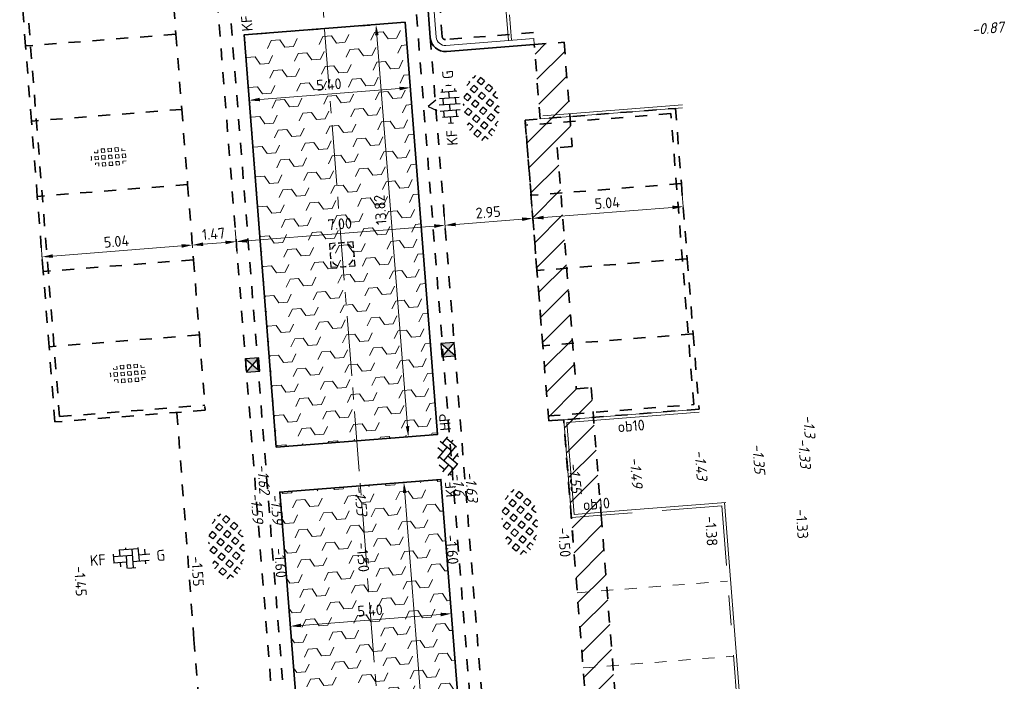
# Model space of a CAD drawing. Header units: metres. Extents: x 97990 to 98409, y 436026 to 436301.
# Tile 11 of 55: x 98065 to 98098, y 436237 to 436259. Entities that reach past the tile are written whole.
import ezdxf
from ezdxf.enums import TextEntityAlignment as Align

# ---------------------------------------------------------------- set-up
doc = ezdxf.new("R2010")
doc.units = ezdxf.units.M
for name, pattern in [('AM-AS-SO', [16, 10, -2, 2, -2]), ('VH-OPSLUITBAND-SO', [10, 4, -2, 2, -2]), ('ZZ-HIDDEN-SO', [4, 2, -2])]:
    doc.linetypes.add(name, pattern=pattern)
for name, color, linetype, lineweight in [('B-RO-OG-BEBOUWING-V', 254, 'Continuous', 18), ('B-WE-VH-KANTOPSLUITING_ACHTERKANTBAND-G', 252, 'Continuous', 18), ('B-WE-VH-KANTOPSLUITING_OPSLUITBAND_100X200-G', 252, 'VH-OPSLUITBAND-SO', 18), ('B-WE-VH-MATERIAALGRENS-G', 252, 'ZZ-HIDDEN-SO', 18), ('B-WE-VH-NAP-T18-200', 252, 'Continuous', 18), ('B-WE-VH-OPENVERHARDING_TEGEL_GRAS-S-200', 70, 'Continuous', 18), ('N-OI-RI-ITR-M-200', 7, 'Continuous', 18), ('N-WA-VH-MATERIAALGRENS-G', 7, 'ZZ-HIDDEN-SO', 35), ('N-WE-AM-AS_WEG-G', 10, 'AM-AS-SO', 18), ('N-WE-RI-HWA_KOLK-S-200', 150, 'Continuous', 25), ('N-WE-RI-HWA_PUTRAND-S-200', 150, 'Continuous', 25), ('N-WE-VH-FUNDERING-A-200', 252, 'Continuous', 18), ('N-WE-VH-FUNDERING-G', 7, 'Continuous', 35), ('N-WE-VH-FUNDERING_ZANDCEMENTSTABILISATIE-G', 7, 'ZZ-HIDDEN-SO', 35), ('N-WE-VH-HALFVERHARDING_GRASBETONSTEEN-S-200', 1, 'Continuous', 25), ('N-WE-VH-KANTOPSLUITING-T18-200', 1, 'Continuous', 18), ('N-WE-VH-KANTOPSLUITING_ACHTERKANTBAND-G', 1, 'Continuous', 18), ('N-WE-VH-KANTOPSLUITING_OPSLUITBAND_100X200-G', 1, 'Continuous', 18), ('N-WE-VH-KANTOPSLUITING_TROTTOIRBAND_180X200-G', 2, 'Continuous', 35), ('N-WE-VH-M-200', 7, 'Continuous', 18), ('N-WE-VH-MATERIAALGRENS-G', 7, 'ZZ-HIDDEN-SO', 35), ('N-WE-VH-NAP-T18-200', 4, 'Continuous', 18), ('N-WE-VH-OPENVERHARDING_BETONSTRAATSTEEN-S-200', 90, 'Continuous', 25), ('N-WE-VH-OPENVERHARDING_BETONSTRAATSTEEN-S-250', 90, 'Continuous', 25)]:
    doc.layers.add(name, color=color, linetype=linetype, lineweight=lineweight)
doc.styles.add('NLCS-ISO', font='NLCS-ISO.ttf')
doc.styles.add('NLCS-ISO-M200-T18', font='NLCS-ISO.ttf', dxfattribs={"height": 0.36})
doc.styles.add('NLCS-ISO-M200-T18_CURSIEF', font='NLCS-ISO.ttf', dxfattribs={"oblique": 15, "height": 0.36})
doc.dimstyles.new('NLCS-M200-T18-PIJL_L2_H0', dxfattribs={"dimscale": 0.2, "dimtxt": 2.5, "dimasz": 1.8, "dimexe": 2, "dimexo": 2, "dimgap": 0.7, "dimtad": 1, "dimzin": 0, "dimdsep": 46, "dimtxsty": 'NLCS-ISO-M200-T18', "dimcen": 0, "dimdle": 2, "dimclrd": 256, "dimclre": 256, "dimclrt": 1, "dimadec": 0, "dimazin": 0, "dimtfac": 1, "dimtdec": 3, "dimtofl": 0, "dimtmove": 0, "dimatfit": 3, "dimfxl": 2, "dimfxlon": 1, "dimtfillclr": 256, "dimtolj": 1, "dimtzin": 0, "dimlwd": -1, "dimlwe": -1, "dimarcsym": 0})
doc.dimstyles.new('NLCS-M200-T18-PIJL_L2_H2', dxfattribs={"dimscale": 0.2, "dimtxt": 2.5, "dimasz": 1.8, "dimexe": 2, "dimexo": 2, "dimgap": 0.7, "dimtad": 1, "dimzin": 0, "dimdsep": 46, "dimtxsty": 'NLCS-ISO-M200-T18', "dimcen": 0, "dimdle": 2, "dimclrd": 256, "dimclre": 256, "dimclrt": 1, "dimazin": 0, "dimtfac": 1, "dimtdec": 3, "dimtofl": 0, "dimtmove": 0, "dimatfit": 3, "dimfxl": 2, "dimfxlon": 1, "dimtfillclr": 256, "dimtolj": 1, "dimtzin": 0, "dimlwd": -1, "dimlwe": -1, "dimarcsym": 0})
doc.dimstyles.new('NLCS-M200-T18-PIJL_L3_H2', dxfattribs={"dimscale": 0.2, "dimtxt": 2.5, "dimasz": 1.8, "dimexe": 2, "dimexo": 2, "dimgap": 0.7, "dimtad": 1, "dimdec": 3, "dimzin": 0, "dimdsep": 46, "dimtxsty": 'NLCS-ISO-M200-T18', "dimcen": 0, "dimdle": 2, "dimclrd": 256, "dimclre": 256, "dimclrt": 1, "dimazin": 0, "dimtfac": 1, "dimtdec": 3, "dimtofl": 0, "dimtmove": 0, "dimatfit": 3, "dimfxl": 2, "dimfxlon": 1, "dimtfillclr": 256, "dimtolj": 1, "dimtzin": 0, "dimlwd": -1, "dimlwe": -1, "dimarcsym": 0})

# ---------------------------------------------------------------- blocks, each defined once
blk = doc.blocks.new('SRI-PUT_PUTRAND_OPHOOGTEBRENGEN-SO')
at = {"lineweight": -3}
for points in [[(-1.01, 1.99), (-2.01, 1.99), (-2.01, 0.99)], [(0.49, 1.99), (-0.51, 1.99)], [(1.99, 0.99), (1.99, 1.99), (0.99, 1.99)], [(-2.01, 0.49), (-2.01, -0.51)], [(1.99, -0.51), (1.99, 0.49)], [(0.99, -2.01), (1.99, -2.01), (1.99, -1.01)], [(-0.51, -2.01), (0.49, -2.01)]]:
    blk.add_lwpolyline(points, dxfattribs=at)
blk.add_lwpolyline([(-1.01, -2.01), (-2.01, -2.01), (-2.01, -1.01)])
for start, end in [(120.0024, 150.0024), (74.9976, 104.9976), (29.9976, 59.9976), (165.0024, 195.0024), (344.9976, 14.9976), (210.0024, 240.0024), (299.9976, 329.9976), (255.0024, 285.0024)]:
    blk.add_arc((-0.01, -0.01), 2, start, end, dxfattribs=at)
blk = doc.blocks.new('SVH-BSS_KEIFORMAAT_KEPER_KL-SO')
for p, q in [((-0.26, 1.74), (1.48, 0)), ((-3.22, 0.25), (-1.48, -1.48)), ((-3.22, -0.25), (-2.97, 0)), ((-2.56, 1.08), (-1.48, 0)), ((-2.23, 0.74), (-1.39, 1.58)), ((-2.23, -0.74), (0, 1.48)), ((-1.54, -1.54), (0, 0)), ((-0.74, 0.74), (1.48, -1.48)), ((0.74, 0.74), (1.54, 1.54)), ((0.74, -0.74), (2.56, 1.08)), ((1.39, -1.58), (2.97, 0)), ((2.23, 0.74), (3.22, -0.25)), ((-0.74, -0.74), (0.26, -1.74)), ((-0.26, -1.74), (0, -1.48)), ((2.23, -0.74), (2.56, -1.08))]:
    blk.add_line(p, q)
at = {"style": 'NLCS-ISO'}
blk.add_attdef('FORMAAT', text='', height=1.8, dxfattribs=at).set_placement((-4.25, 0), align=Align.MIDDLE_RIGHT)
blk.add_attdef('KLEUR', text='', height=1.8, dxfattribs=at).set_placement((4.25, 0), align=Align.MIDDLE_LEFT)
at = {"style": 'NLCS-ISO', "flags": 1}
blk.add_attdef('FUNCTIE', text='', height=1.8, dxfattribs=at).set_placement((0, -2.75), align=Align.TOP_CENTER)
blk = doc.blocks.new('SVH-GRASTEGEL_01_KL-SO')
for p, q in [((-3.12, 0.31), (-3.02, 0.31)), ((-3.02, -0.27), (-3.02, 0.31)), ((-2.44, 0.88), (-2.44, 1.09)), ((-2.44, 0.88), (-1.87, 0.88)), ((-2.44, 0.31), (-1.87, 0.31)), ((-2.44, -0.27), (-2.44, 0.31)), ((-1.87, 0.88), (-1.87, 1.38)), ((-1.87, -0.27), (-1.87, 0.31)), ((-1.29, 1.46), (-0.72, 1.46)), ((-1.29, 0.88), (-1.29, 1.46)), ((-1.29, 0.88), (-0.72, 0.88)), ((-1.29, 0.31), (-0.72, 0.31)), ((-1.29, -0.27), (-1.29, 0.31)), ((-0.72, 0.88), (-0.72, 1.46)), ((-0.72, -0.27), (-0.72, 0.31)), ((-0.14, 1.46), (0.43, 1.46)), ((-0.14, 0.88), (-0.14, 1.46)), ((-0.14, 0.88), (0.43, 0.88)), ((-0.14, 0.31), (0.43, 0.31)), ((-0.14, -0.27), (-0.14, 0.31)), ((0.43, 0.88), (0.43, 1.46)), ((0.43, -0.27), (0.43, 0.31)), ((1.01, 1.46), (1.58, 1.46)), ((1.01, 0.88), (1.01, 1.46)), ((1.01, 0.88), (1.58, 0.88)), ((1.01, 0.31), (1.58, 0.31)), ((1.01, -0.27), (1.01, 0.31)), ((1.58, 0.88), (1.58, 1.46)), ((1.58, -0.27), (1.58, 0.31)), ((2.16, 0.88), (2.16, 1.26)), ((2.16, 0.88), (2.72, 0.88)), ((2.16, 0.31), (2.73, 0.31)), ((2.16, -0.27), (2.16, 0.31)), ((2.73, -0.27), (2.73, 0.31)), ((-3.14, -0.27), (-3.02, -0.27)), ((-2.44, -0.27), (-1.87, -0.27)), ((-2.44, -0.84), (-1.87, -0.84)), ((-2.44, -1.09), (-2.44, -0.84)), ((-1.87, -1.38), (-1.87, -0.84)), ((-1.29, -0.27), (-0.72, -0.27)), ((-1.29, -0.84), (-0.72, -0.84)), ((-1.29, -1.42), (-1.29, -0.84)), ((-1.29, -1.42), (-0.72, -1.42)), ((-0.72, -1.42), (-0.72, -0.84)), ((-0.14, -0.27), (0.43, -0.27)), ((-0.14, -0.84), (0.43, -0.84)), ((-0.14, -1.42), (-0.14, -0.84)), ((-0.14, -1.42), (0.43, -1.42)), ((0.43, -1.42), (0.43, -0.84)), ((1.01, -0.27), (1.58, -0.27)), ((1.01, -0.84), (1.58, -0.84)), ((1.01, -1.42), (1.01, -0.84)), ((1.01, -1.42), (1.58, -1.42)), ((1.58, -1.42), (1.58, -0.84)), ((2.16, -0.27), (2.73, -0.27)), ((2.16, -0.84), (2.73, -0.84)), ((2.16, -1.26), (2.16, -0.84)), ((2.73, -0.87), (2.73, -0.84))]:
    blk.add_line(p, q)
at = {"style": 'NLCS-ISO'}
blk.add_attdef('FORMAAT', text='', height=1.8, dxfattribs=at).set_placement((-4.39, 0.02), align=Align.MIDDLE_RIGHT)
blk.add_attdef('KLEUR', text='', height=1.8, dxfattribs=at).set_placement((4.11, 0.02), align=Align.MIDDLE_LEFT)
at = {"style": 'NLCS-ISO', "flags": 1}
blk.add_attdef('FUNCTIE', text='', height=1.8, dxfattribs=at).set_placement((-0.14, -2.73), align=Align.TOP_CENTER)
blk = doc.blocks.new('SVH-GRASBETONSTEEN_02-SO')
for p, q in [((-3.64, 2.21), (-3.59, 2.26)), ((-3.02, 1.59), (-3.64, 2.21)), ((-3.02, 1.59), (-2.4, 2.21)), ((-2.4, 2.21), (-2.77, 2.58)), ((-1.16, 2.21), (-0.55, 2.83)), ((-0.55, 1.59), (-1.16, 2.21)), ((0.07, 2.21), (-0.55, 2.83)), ((-0.55, 1.59), (0.07, 2.21)), ((0.69, 2.83), (0.56, 2.96)), ((0.69, 2.83), (0.8, 2.94)), ((1.31, 2.21), (1.89, 2.79)), ((1.93, 1.59), (1.31, 2.21)), ((1.93, 1.59), (2.55, 2.21)), ((2.55, 2.21), (1.98, 2.78)), ((4.4, 1.59), (3.87, 2.12)), ((4.4, 1.59), (4.52, 1.71)), ((-4.88, -0.26), (-5.49, 0.35)), ((-4.88, 0.97), (-4.26, 1.59)), ((-4.26, 0.35), (-4.88, 0.97)), ((-3.64, 0.97), (-4.26, 1.59)), ((-4.26, 0.35), (-3.64, 0.97)), ((-3.64, -0.26), (-3.02, 0.35)), ((-2.4, -0.26), (-3.02, 0.35)), ((-2.4, 0.97), (-1.78, 1.59)), ((-1.78, 0.35), (-2.4, 0.97)), ((-1.16, 0.97), (-1.78, 1.59)), ((-1.78, 0.35), (-1.16, 0.97)), ((-1.16, -0.26), (-0.55, 0.35)), ((0.07, -0.26), (-0.55, 0.35)), ((0.07, 0.97), (0.69, 1.59)), ((0.69, 0.35), (0.07, 0.97)), ((1.31, 0.97), (0.69, 1.59)), ((0.69, 0.35), (1.31, 0.97)), ((1.31, -0.26), (1.93, 0.35)), ((2.55, -0.26), (1.93, 0.35)), ((2.55, 0.97), (3.17, 1.59)), ((3.17, 0.35), (2.55, 0.97)), ((3.78, 0.97), (3.17, 1.59)), ((3.17, 0.35), (3.78, 0.97)), ((3.78, -0.26), (4.4, 0.35)), ((5.02, -0.26), (4.4, 0.35)), ((5.02, 0.97), (5.14, 1.09)), ((5.42, 0.57), (5.02, 0.97)), ((-5.35, -0.74), (-4.88, -0.26)), ((-4.82, -1.45), (-4.26, -0.88)), ((-3.64, -1.5), (-4.26, -0.88)), ((-4.12, -1.98), (-3.64, -1.5)), ((-3.02, -0.88), (-3.64, -0.26)), ((-3.02, -0.88), (-2.4, -0.26)), ((-2.4, -1.5), (-1.78, -0.88)), ((-1.78, -2.12), (-2.4, -1.5)), ((-1.16, -1.5), (-1.78, -0.88)), ((-1.78, -2.12), (-1.16, -1.5)), ((-0.55, -0.88), (-1.16, -0.26)), ((-0.55, -0.88), (0.07, -0.26)), ((0.07, -1.5), (0.69, -0.88)), ((0.69, -2.12), (0.07, -1.5)), ((1.31, -1.5), (0.69, -0.88)), ((0.69, -2.12), (1.31, -1.5)), ((1.93, -0.88), (1.31, -0.26)), ((1.93, -0.88), (2.55, -0.26)), ((2.55, -1.5), (3.17, -0.88)), ((3.17, -2.12), (2.55, -1.5)), ((3.78, -1.5), (3.17, -0.88)), ((3.17, -2.12), (3.78, -1.5)), ((4.4, -0.88), (3.78, -0.26)), ((4.4, -0.88), (5.02, -0.26)), ((-3.29, -2.39), (-3.02, -2.12)), ((-2.48, -2.66), (-3.02, -2.12)), ((-1.16, -2.74), (-0.55, -2.12)), ((-0.98, -2.93), (-1.16, -2.74)), ((0.07, -2.74), (-0.55, -2.12)), ((-0.16, -2.97), (0.07, -2.74)), ((1.31, -2.74), (1.93, -2.12)), ((1.44, -2.87), (1.31, -2.74)), ((2.47, -2.66), (1.93, -2.12))]:
    blk.add_line(p, q)
at = {"style": 'NLCS-ISO'}
blk.add_attdef('FORMAAT', text='', height=1.8, dxfattribs=at).set_placement((-6.62, -0.1), align=Align.MIDDLE_RIGHT)
blk.add_attdef('KLEUR', text='', height=1.8, dxfattribs=at).set_placement((6.43, -0.1), align=Align.MIDDLE_LEFT)
at = {"style": 'NLCS-ISO', "flags": 1}
blk.add_attdef('FUNCTIE', text='', height=1.8, dxfattribs=at).set_placement((0, -3.98), align=Align.TOP_CENTER)
blk = doc.blocks.new('SVH-BSS_KEIFORMAAT_ELLEBOOG_KL-SO')
for p, q in [((-0.82, 1.69), (-0.82, 1.44)), ((-2.92, 0.77), (-2.92, -0.66)), ((-2.92, 0.39), (0.23, 0.39)), ((-1.87, 1.43), (-1.87, 0.39)), ((-1.86, 1.44), (1.28, 1.44)), ((-0.82, 0.39), (-0.82, -1.69)), ((0.23, 1.44), (0.23, -1.71)), ((1.28, 1.61), (1.28, -0.66)), ((1.28, 0.39), (3.17, 0.39)), ((2.33, 1.22), (2.33, 0.39)), ((-3.01, -0.66), (-0.82, -0.66)), ((-1.87, -0.66), (-1.87, -1.43)), ((0.23, -0.66), (3.01, -0.66)), ((2.33, -0.66), (2.33, -1.22)), ((-0.65, -1.71), (0.65, -1.71))]:
    blk.add_line(p, q)
at = {"style": 'NLCS-ISO'}
blk.add_attdef('FORMAAT', text='', height=1.8, dxfattribs=at).set_placement((-4.25, 0), align=Align.MIDDLE_RIGHT)
blk.add_attdef('KLEUR', text='', height=1.8, dxfattribs=at).set_placement((4.25, 0), align=Align.MIDDLE_LEFT)
at = {"style": 'NLCS-ISO', "flags": 1}
blk.add_attdef('FUNCTIE', text='', height=1.8, dxfattribs=at).set_placement((0, -2.75), align=Align.TOP_CENTER)
blk = doc.blocks.new('SRI-KOLK_STRAAT_01-SO')
h = blk.add_hatch(color=256)
h.dxf.hatch_style = 1
h.paths.add_polyline_path([(0, 1.125), (-1.125, 2.25), (-1.125, 0)])
h.paths.add_polyline_path([(1.125, 2.25), (0, 1.125), (1.125, 0)])
for p, q in [((-1.125, 0), (1.125, 2.25)), ((1.125, 0), (-1.125, 2.25))]:
    blk.add_line(p, q)
blk.add_lwpolyline([(-1.125, 0), (1.125, 0), (1.125, 2.25), (-1.125, 2.25)], close=True)
blk = doc.blocks.new('*D68')
at = {"layer": 'Defpoints', "color": 0, "ltscale": 0.2, "transparency": 16777216}
for p in [(98079.192, 436258.142), (98072.214, 436257.595), (98072.705, 436251.326)]:
    blk.add_point(p, dxfattribs=at)
at = {"layer": 'N-WE-VH-M-200', "ltscale": 0.2, "transparency": 16777216}
for p, q in [((98079.652, 436252.272), (98079.715, 436251.474)), ((98079.325, 436251.845), (98073.064, 436251.354)), ((98072.674, 436251.725), (98072.736, 436250.927))]:
    blk.add_line(p, q, dxfattribs=at)
for points in [[(98079.32, 436251.904), (98079.329, 436251.785), (98079.684, 436251.873)], [(98073.059, 436251.414), (98073.069, 436251.294), (98072.705, 436251.326)]]:
    blk.add_solid(points, dxfattribs=at)
at = {"layer": 'N-WE-VH-M-200', "color": 1, "ltscale": 0.2, "transparency": 16777216, "insert": (98076.169, 436251.918), "char_height": 0.36, "attachment_point": 5, "rotation": 4.4817, "style": 'NLCS-ISO-M200-T18'}
blk.add_mtext('\\A1;7.00', dxfattribs=at)
blk = doc.blocks.new('*D69')
at = {"layer": 'Defpoints', "color": 0, "ltscale": 0.2, "transparency": 16777216}
for p in [(98071.24, 436251.211), (98071.278, 436250.72), (98082.647, 436124.478)]:
    blk.add_point(p, dxfattribs=at)
at = {"layer": 'N-WE-VH-M-200', "ltscale": 0.2, "transparency": 16777216}
for p, q in [((98071.247, 436251.119), (98071.209, 436251.61)), ((98072.736, 436250.927), (98072.674, 436251.725)), ((98072.346, 436251.298), (98071.599, 436251.239))]:
    blk.add_line(p, q, dxfattribs=at)
for points in [[(98071.594, 436251.299), (98071.603, 436251.179), (98071.24, 436251.211)], [(98072.341, 436251.357), (98072.351, 436251.238), (98072.705, 436251.326)]]:
    blk.add_solid(points, dxfattribs=at)
at = {"layer": 'N-WE-VH-M-200', "color": 1, "ltscale": 0.2, "transparency": 16777216, "insert": (98071.947, 436251.587), "char_height": 0.36, "attachment_point": 5, "rotation": 4.4817, "style": 'NLCS-ISO-M200-T18'}
blk.add_mtext('\\A1;1.47', dxfattribs=at)
blk = doc.blocks.new('*D70')
at = {"layer": 'Defpoints', "color": 0, "ltscale": 0.2, "transparency": 16777216}
for p in [(98066.215, 436250.817), (98071.278, 436250.72), (98066.254, 436250.327)]:
    blk.add_point(p, dxfattribs=at)
at = {"layer": 'N-WE-VH-M-200', "ltscale": 0.2, "transparency": 16777216}
for p, q in [((98071.247, 436251.119), (98071.209, 436251.61)), ((98066.222, 436250.726), (98066.184, 436251.216)), ((98070.881, 436251.183), (98066.574, 436250.845))]:
    blk.add_line(p, q, dxfattribs=at)
for points in [[(98070.876, 436251.243), (98070.886, 436251.123), (98071.24, 436251.211)], [(98066.569, 436250.905), (98066.579, 436250.785), (98066.215, 436250.817)]]:
    blk.add_solid(points, dxfattribs=at)
at = {"layer": 'N-WE-VH-M-200', "color": 1, "ltscale": 0.2, "transparency": 16777216, "insert": (98068.703, 436251.333), "char_height": 0.36, "attachment_point": 5, "rotation": 4.4817, "style": 'NLCS-ISO-M200-T18'}
blk.add_mtext('\\A1;5.04', dxfattribs=at)
blk = doc.blocks.new('*D71')
at = {"layer": 'Defpoints', "color": 0, "ltscale": 0.2, "transparency": 16777216}
for p in [(98079.192, 436258.142), (98082.376, 436255.219), (98082.621, 436252.103)]:
    blk.add_point(p, dxfattribs=at)
at = {"layer": 'N-WE-VH-M-200', "ltscale": 0.2, "transparency": 16777216}
for p, q in [((98082.589, 436252.502), (98082.652, 436251.704)), ((98079.652, 436252.272), (98079.715, 436251.474)), ((98080.043, 436251.901), (98082.262, 436252.075))]:
    blk.add_line(p, q, dxfattribs=at)
for points in [[(98082.257, 436252.135), (98082.266, 436252.015), (98082.621, 436252.103)], [(98080.038, 436251.961), (98080.047, 436251.841), (98079.684, 436251.873)]]:
    blk.add_solid(points, dxfattribs=at)
at = {"layer": 'N-WE-VH-M-200', "color": 1, "ltscale": 0.2, "transparency": 16777216, "insert": (98081.127, 436252.307), "char_height": 0.36, "attachment_point": 5, "rotation": 4.4817, "style": 'NLCS-ISO-M200-T18'}
blk.add_mtext('\\A1;2.95', dxfattribs=at)
blk = doc.blocks.new('*D72')
at = {"layer": 'Defpoints', "color": 0, "ltscale": 0.2, "transparency": 16777216}
for p in [(98087.645, 436252.497), (98087.782, 436250.756), (98082.757, 436250.362)]:
    blk.add_point(p, dxfattribs=at)
at = {"layer": 'N-WE-VH-M-200', "ltscale": 0.2, "transparency": 16777216}
for p, q in [((98087.677, 436252.098), (98087.614, 436252.896)), ((98082.652, 436251.704), (98082.59, 436252.502)), ((98082.98, 436252.131), (98087.287, 436252.469))]:
    blk.add_line(p, q, dxfattribs=at)
for points in [[(98087.282, 436252.529), (98087.291, 436252.409), (98087.645, 436252.497)], [(98082.975, 436252.191), (98082.984, 436252.071), (98082.621, 436252.103)]]:
    blk.add_solid(points, dxfattribs=at)
at = {"layer": 'N-WE-VH-M-200', "color": 1, "ltscale": 0.2, "transparency": 16777216, "insert": (98085.108, 436252.619), "char_height": 0.36, "attachment_point": 5, "rotation": 4.4817, "style": 'NLCS-ISO-M200-T18'}
blk.add_mtext('\\A1;5.04', dxfattribs=at)
blk = doc.blocks.new('*D228')
at = {"layer": 'Defpoints', "color": 0, "ltscale": 0.2, "transparency": 16777216}
for p in [(98078.349, 436258.657), (98072.966, 436258.235), (98078.521, 436256.47)]:
    blk.add_point(p, dxfattribs=at)
at = {"layer": 'N-OI-RI-ITR-M-200', "ltscale": 0.2, "transparency": 16777216}
for p, q in [((98078.49, 436256.869), (98078.552, 436256.071)), ((98073.106, 436256.447), (98073.169, 436255.649)), ((98073.496, 436256.076), (98078.162, 436256.442))]:
    blk.add_line(p, q, dxfattribs=at)
for points in [[(98078.157, 436256.502), (98078.167, 436256.382), (98078.521, 436256.47)], [(98073.492, 436256.136), (98073.501, 436256.017), (98073.137, 436256.048)]]:
    blk.add_solid(points, dxfattribs=at)
at = {"layer": 'N-OI-RI-ITR-M-200', "color": 1, "ltscale": 0.2, "transparency": 16777216, "insert": (98075.804, 436256.578), "char_height": 0.36, "attachment_point": 5, "rotation": 4.4817, "style": 'NLCS-ISO-M200-T18'}
blk.add_mtext('\\A1;5.40', dxfattribs=at)
blk = doc.blocks.new('*D253')
at = {"layer": 'Defpoints', "color": 0, "ltscale": 0.2, "transparency": 16777216}
for p in [(98078.349, 436258.657), (98079.429, 436244.878), (98078.459, 436244.802)]:
    blk.add_point(p, dxfattribs=at)
at = {"layer": 'N-OI-RI-ITR-M-200', "ltscale": 0.2, "transparency": 16777216}
for p, q in [((98077.777, 436258.612), (98076.98, 436258.55)), ((98077.407, 436258.222), (98078.43, 436245.161)), ((98078.857, 436244.833), (98078.06, 436244.77))]:
    blk.add_line(p, q, dxfattribs=at)
for points in [[(98077.347, 436258.218), (98077.466, 436258.227), (98077.378, 436258.581)], [(98078.371, 436245.156), (98078.49, 436245.165), (98078.459, 436244.802)]]:
    blk.add_solid(points, dxfattribs=at)
at = {"layer": 'N-OI-RI-ITR-M-200', "color": 1, "ltscale": 0.2, "transparency": 16777216, "insert": (98077.52, 436252.389), "char_height": 0.36, "attachment_point": 5, "rotation": 94.4817, "style": 'NLCS-ISO-M200-T18'}
blk.add_mtext('\\A1;13.82', dxfattribs=at)
blk = doc.blocks.new('*D254')
at = {"layer": 'Defpoints', "color": 0, "ltscale": 0.2, "transparency": 16777216}
for p in [(98079.547, 436243.382), (98074.163, 436242.96), (98079.898, 436238.896)]:
    blk.add_point(p, dxfattribs=at)
at = {"layer": 'N-OI-RI-ITR-M-200', "ltscale": 0.2, "transparency": 16777216}
for p, q in [((98079.867, 436239.294), (98079.93, 436238.497)), ((98074.484, 436238.872), (98074.546, 436238.075)), ((98074.874, 436238.502), (98079.539, 436238.867))]:
    blk.add_line(p, q, dxfattribs=at)
for points in [[(98079.535, 436238.927), (98079.544, 436238.808), (98079.898, 436238.896)], [(98074.869, 436238.562), (98074.878, 436238.442), (98074.515, 436238.474)]]:
    blk.add_solid(points, dxfattribs=at)
at = {"layer": 'N-OI-RI-ITR-M-200', "color": 1, "ltscale": 0.2, "transparency": 16777216, "insert": (98077.182, 436239.004), "char_height": 0.36, "attachment_point": 5, "rotation": 4.4817, "style": 'NLCS-ISO-M200-T18'}
blk.add_mtext('\\A1;5.40', dxfattribs=at)
blk = doc.blocks.new('*D255')
at = {"layer": 'Defpoints', "color": 0, "ltscale": 0.2, "transparency": 16777216}
for p in [(98079.547, 436243.382), (98081.417, 436219.525), (98080.18, 436219.428)]:
    blk.add_point(p, dxfattribs=at)
at = {"layer": 'N-OI-RI-ITR-M-200', "ltscale": 0.2, "transparency": 16777216}
for p, q in [((98078.709, 436243.317), (98077.911, 436243.254)), ((98078.338, 436242.927), (98080.152, 436219.787)), ((98080.579, 436219.46), (98079.781, 436219.397))]:
    blk.add_line(p, q, dxfattribs=at)
for points in [[(98078.278, 436242.922), (98078.398, 436242.931), (98078.31, 436243.285)], [(98080.092, 436219.783), (98080.211, 436219.792), (98080.18, 436219.428)]]:
    blk.add_solid(points, dxfattribs=at)
at = {"layer": 'N-OI-RI-ITR-M-200', "color": 1, "ltscale": 0.2, "transparency": 16777216, "insert": (98078.926, 436231.332), "char_height": 0.36, "attachment_point": 5, "rotation": 94.4817, "style": 'NLCS-ISO-M200-T18'}
blk.add_mtext('\\A1;23.93', dxfattribs=at)
blk = doc.blocks.new('SVH-BSS_KEIFORMAAT_HALFST_KL-SO')
for p, q in [((-1.05, -1.66), (-1.05, 1.66)), ((0, -1.75), (0, 1.75)), ((1.05, -1.66), (1.05, 1.66)), ((-3.15, -0.43), (-3.15, 0.43)), ((-3.15, 0), (-2.1, 0)), ((-2.1, -1.34), (-2.1, 1.34)), ((-2.1, 1.05), (-1.05, 1.05)), ((-1.05, 0), (0, 0)), ((0, 1.05), (1.05, 1.05)), ((1.05, 0), (2.1, 0)), ((2.1, -1.34), (2.1, 1.34)), ((2.1, 1.05), (2.6, 1.05)), ((3.15, -0.43), (3.15, 0.43)), ((3.15, 0), (3.25, 0)), ((-2.1, -1.05), (-1.05, -1.05)), ((0, -1.05), (1.05, -1.05)), ((2.1, -1.05), (2.6, -1.05))]:
    blk.add_line(p, q)
at = {"style": 'NLCS-ISO'}
blk.add_attdef('FORMAAT', text='', height=1.8, dxfattribs=at).set_placement((-4.25, 0), align=Align.MIDDLE_RIGHT)
blk.add_attdef('KLEUR', text='', height=1.8, dxfattribs=at).set_placement((4.25, 0), align=Align.MIDDLE_LEFT)
at = {"style": 'NLCS-ISO', "flags": 1}
blk.add_attdef('FUNCTIE', text='', height=1.8, dxfattribs=at).set_placement((0, -2.75), align=Align.TOP_CENTER)

msp = doc.modelspace()

# ---------------------------------------------------------------- hatches: boundary and pattern name
at = {"layer": 'B-RO-OG-BEBOUWING-V', "ltscale": 0.2, "transparency": 33554687}
h = msp.add_hatch(dxfattribs=at)
h.set_pattern_fill('ANSI31', color=252, scale=0.2)
h.paths.add_polyline_path([(98082.668, 436257.912), (98083.665, 436257.99), (98083.937, 436254.507), (98083.438, 436254.468), (98084.07, 436246.412), (98084.57, 436246.451), (98084.903, 436242.184), (98088.703, 436193.697), (98092.358, 436193.983), (98092.437, 436192.986), (98087.785, 436192.621), (98083.906, 436242.106), (98083.651, 436245.377), (98083.151, 436245.338), (98082.363, 436255.387), (98082.862, 436255.426)])
at = {"layer": 'N-WE-VH-FUNDERING-A-200'}
h = msp.add_hatch(dxfattribs=at)
h.set_pattern_fill('AVH-FUNDERING_OVERIG-SO', color=252, scale=0.2, angle=4.5, pattern_type=2)
h.set_pattern_definition([(4.5, (98076.01382, 436247.4273), (1.2754187, 0.3511507), [0.288676, -1.443376]), (64.5, (98076.26237, 436247.9484), (-0.03923, 0.498458), [0.288676, -1.443376]), (124.5, (98076.0138, 436247.4273), (-0.902586, 0.430512), [0.288676, -1.443376])])
h.paths.add_polyline_path([(98074.046, 436244.456), (98072.966, 436258.235), (98078.349, 436258.657), (98079.429, 436244.878)])
h = msp.add_hatch(dxfattribs=at)
h.set_pattern_fill('AVH-FUNDERING_OVERIG-SO', color=252, scale=0.2, angle=4.5, pattern_type=2)
h.set_pattern_definition([(4.5, (98078.1491, 436226.65998), (1.2754187, 0.3511507), [0.288676, -1.443376]), (64.5, (98078.39765, 436227.1811), (-0.03923, 0.498458), [0.288676, -1.443376]), (124.5, (98078.1491, 436226.66), (-0.902586, 0.430512), [0.288676, -1.443376])])
h.paths.add_polyline_path([(98081.417, 436219.525), (98079.547, 436243.382), (98074.163, 436242.96), (98076.033, 436219.103)])

# ---------------------------------------------------------------- linework, layer by layer
at = {"layer": 'B-WE-VH-KANTOPSLUITING_ACHTERKANTBAND-G', "ltscale": 0.5}
for p, q in [((98089.073, 436242.609), (98085.776, 436242.352)), ((98089.024, 436242.606), (98090.487, 436223.951))]:
    msp.add_line(p, q, dxfattribs=at)
at = {"layer": 'B-WE-VH-KANTOPSLUITING_OPSLUITBAND_100X200-G', "ltscale": 0.5}
for q in [(98085.784, 436242.252), (98090.395, 436223.844)]:
    msp.add_line((98088.932, 436242.498), q, dxfattribs=at)
at = {"layer": 'B-WE-VH-MATERIAALGRENS-G', "ltscale": 0.2}
for p, q in [((98084.104, 436239.594), (98089.129, 436239.986)), ((98084.301, 436237.081), (98089.326, 436237.473))]:
    msp.add_line(p, q, dxfattribs=at)
at = {"layer": 'N-WA-VH-MATERIAALGRENS-G', "ltscale": 0.2}
for p, q in [((98070.493, 436260.769), (98070.689, 436258.257)), ((98065.665, 436257.864), (98065.468, 436260.377)), ((98070.689, 436258.257), (98065.665, 436257.864)), ((98070.689, 436258.257), (98070.886, 436255.745)), ((98088.663, 436137.316), (98079.192, 436258.142)), ((98065.861, 436255.352), (98065.665, 436257.864)), ((98082.863, 436255.426), (98082.668, 436257.912)), ((98070.886, 436255.745), (98065.861, 436255.352)), ((98070.886, 436255.745), (98071.082, 436253.232)), ((98082.363, 436255.387), (98087.388, 436255.779)), ((98087.388, 436255.779), (98087.585, 436253.267)), ((98066.057, 436252.84), (98065.861, 436255.352)), ((98082.56, 436252.874), (98082.363, 436255.387)), ((98071.082, 436253.232), (98066.057, 436252.84)), ((98071.082, 436253.232), (98071.278, 436250.72)), ((98087.585, 436253.267), (98082.56, 436252.874)), ((98087.585, 436253.267), (98087.782, 436250.754)), ((98066.254, 436250.327), (98066.057, 436252.84)), ((98082.757, 436250.362), (98082.56, 436252.874)), ((98071.278, 436250.72), (98066.254, 436250.327)), ((98071.278, 436250.72), (98071.475, 436248.208)), ((98087.782, 436250.754), (98082.757, 436250.362)), ((98087.782, 436250.754), (98087.979, 436248.242)), ((98066.45, 436247.815), (98066.254, 436250.327)), ((98082.954, 436247.85), (98082.757, 436250.362)), ((98071.475, 436248.208), (98066.45, 436247.815)), ((98071.475, 436248.208), (98071.671, 436245.695)), ((98087.979, 436248.242), (98082.954, 436247.85)), ((98087.979, 436248.242), (98088.176, 436245.73)), ((98083.151, 436245.338), (98082.954, 436247.85)), ((98066.646, 436245.303), (98066.45, 436247.815)), ((98071.671, 436245.695), (98066.646, 436245.303)), ((98071.294, 436238.03), (98070.723, 436245.621)), ((98088.176, 436245.73), (98083.151, 436245.338)), ((98087.786, 436192.622), (98083.651, 436245.377)), ((98071.294, 436238.03), (98071.444, 436236.115))]:
    msp.add_line(p, q, dxfattribs=at)
for points in [[(98070.506, 436260.607), (98065.647, 436260.223), (98066.799, 436245.481), (98071.658, 436245.861)], [(98083.138, 436245.501), (98087.997, 436245.882), (98087.235, 436255.603), (98082.376, 436255.219)]]:
    msp.add_lwpolyline(points, dxfattribs=at)
at = {"layer": 'N-WE-AM-AS_WEG-G', "ltscale": 0.2}
msp.add_line((98088.319, 436096.907), (98074.175, 436277.363), dxfattribs=at)
at = {"layer": 'N-WE-VH-FUNDERING-G'}
for points in [[(98074.046, 436244.456), (98072.966, 436258.235), (98078.349, 436258.657), (98079.429, 436244.878)], [(98081.417, 436219.525), (98079.547, 436243.382), (98074.163, 436242.96), (98076.033, 436219.103)]]:
    msp.add_lwpolyline(points, close=True, dxfattribs=at)
at = {"layer": 'N-WE-VH-FUNDERING_ZANDCEMENTSTABILISATIE-G', "ltscale": 0.2}
msp.add_lwpolyline([(98082.637, 436258.311), (98079.699, 436258.081, -0.414214), (98079.591, 436258.173), (98079.255, 436262.454)], format="xyb", dxfattribs=at)
at = {"layer": 'N-WE-VH-KANTOPSLUITING_ACHTERKANTBAND-G', "ltscale": 0.5}
for p, q in [((98081.841, 436258.903), (98081.908, 436258.053)), ((98082.668, 436257.912), (98082.652, 436258.112)), ((98087.618, 436255.897), (98082.954, 436255.533)), ((98088.184, 436245.63), (98083.758, 436245.285)), ((98083.758, 436245.285), (98083.998, 436242.213)), ((98085.776, 436242.352), (98083.998, 436242.213))]:
    msp.add_line(p, q, dxfattribs=at)
msp.add_lwpolyline([(98082.652, 436258.112), (98079.714, 436257.882, -0.414214), (98079.392, 436258.157), (98079.056, 436262.439)], format="xyb", dxfattribs=at)
at = {"layer": 'N-WE-VH-KANTOPSLUITING_OPSLUITBAND_100X200-G', "ltscale": 0.5}
for p, q in [((98081.733, 436258.995), (98081.808, 436258.046)), ((98087.626, 436255.797), (98082.863, 436255.426)), ((98088.176, 436245.73), (98083.651, 436245.377)), ((98083.651, 436245.377), (98083.907, 436242.106)), ((98085.784, 436242.252), (98083.907, 436242.106))]:
    msp.add_line(p, q, dxfattribs=at)
at = {"layer": 'N-WE-VH-KANTOPSLUITING_TROTTOIRBAND_180X200-G', "ltscale": 0.5}
for p, q in [((98079.192, 436258.142), (98078.857, 436262.423)), ((98082.668, 436257.912), (98079.73, 436257.682))]:
    msp.add_line(p, q, dxfattribs=at)
msp.add_arc((98079.691, 436258.181), 0.5, 184.4817, 274.4817, dxfattribs=at)
at = {"layer": 'N-WE-VH-MATERIAALGRENS-G', "ltscale": 0.2}
for p, q in [((98088.264, 436137.285), (98078.26, 436264.92)), ((98082.568, 436130.606), (98072.079, 436264.436)), ((98082.169, 436130.575), (98071.917, 436261.383))]:
    msp.add_line(p, q, dxfattribs=at)
msp.add_lwpolyline([(98082.668, 436257.912), (98083.665, 436257.99), (98083.937, 436254.507), (98083.438, 436254.468), (98084.07, 436246.412), (98084.57, 436246.451), (98084.903, 436242.184), (98088.703, 436193.697), (98092.358, 436193.983), (98092.437, 436192.986), (98087.785, 436192.621), (98083.906, 436242.106), (98083.651, 436245.377), (98083.151, 436245.338), (98082.363, 436255.387), (98082.862, 436255.426)], close=True, dxfattribs=at)
at = {"layer": 'N-WE-VH-OPENVERHARDING_BETONSTRAATSTEEN-S-200', "ltscale": 0.2}
msp.add_lwpolyline([(98079.383, 436256.055), (98079.125, 436255.837), (98079.412, 436255.705)], dxfattribs=at)

# ---------------------------------------------------------------- block references
at = {"layer": 'B-WE-VH-OPENVERHARDING_TEGEL_GRAS-S-200', "xscale": 0.2, "yscale": 0.2, "zscale": 0.2, "rotation": 4.469163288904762}
for p in [(98068.47, 436254.152), (98069.11, 436246.916)]:
    msp.add_blockref('SVH-GRASTEGEL_01_KL-SO', p, dxfattribs=at)
at = {"layer": 'N-WE-RI-HWA_KOLK-S-200'}
for p, xscale, yscale, rotation in [((98080.008, 436247.732), 0.2, 0.2, 94.48168846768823), ((98073.03, 436247.185), 0.199999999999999, 0.199999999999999, 274.4816884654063)]:
    msp.add_blockref('SRI-KOLK_STRAAT_01-SO', p, dxfattribs=dict(at, xscale=xscale, yscale=yscale, rotation=rotation))
at = {"layer": 'N-WE-RI-HWA_PUTRAND-S-200', "xscale": 0.2, "yscale": 0.2, "zscale": 0.2, "rotation": 4.481688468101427}
msp.add_blockref('SRI-PUT_PUTRAND_OPHOOGTEBRENGEN-SO', (98076.25, 436250.89), dxfattribs=at)
at = {"layer": 'N-WE-VH-HALFVERHARDING_GRASBETONSTEEN-S-200', "xscale": 0.2000000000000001, "yscale": 0.2000000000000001, "zscale": 0.2000000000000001, "rotation": 94.37042269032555}
for p in [(98080.895, 436255.805), (98082.179, 436241.972), (98072.381, 436241.164)]:
    msp.add_blockref('SVH-GRASBETONSTEEN_02-SO', p, dxfattribs=at)
at = {"layer": 'N-WE-VH-OPENVERHARDING_BETONSTRAATSTEEN-S-200', "ltscale": 0.2, "xscale": 0.2, "yscale": 0.2, "zscale": 0.2, "rotation": 93.94682339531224}
for p in [(98072.986, 436259.728), (98079.844, 436255.912)]:
    msp.add_blockref('SVH-BSS_KEIFORMAAT_HALFST_KL-SO', p, dxfattribs=at).add_auto_attribs({'FORMAAT': 'KF', 'KLEUR': 'G'})
at = {"layer": 'N-WE-VH-OPENVERHARDING_BETONSTRAATSTEEN-S-200', "xscale": 0.2000000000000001, "yscale": 0.2000000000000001, "zscale": 0.2000000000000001, "rotation": 4.306828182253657}
msp.add_blockref('SVH-BSS_KEIFORMAAT_ELLEBOOG_KL-SO', (98069.191, 436240.769), dxfattribs=at).add_auto_attribs({'FORMAAT': 'KF', 'KLEUR': 'G'})
at = {"layer": 'N-WE-VH-OPENVERHARDING_BETONSTRAATSTEEN-S-250', "xscale": 0.2, "yscale": 0.2, "zscale": 0.2, "rotation": 95.06606539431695}
msp.add_blockref('SVH-BSS_KEIFORMAAT_KEPER_KL-SO', (98079.783, 436244.159), dxfattribs=at).add_auto_attribs({'FORMAAT': 'KF', 'KLEUR': 'HP'})

# ---------------------------------------------------------------- texts
at = {"layer": 'B-WE-VH-NAP-T18-200', "linetype": 'Continuous', "style": 'NLCS-ISO-M200-T18_CURSIEF', "oblique": 15}
for s, rotation, p in [('-0.87', 4.607, (98097.308, 436258.234, -0.873)), ('-1.35', 274.49, (98089.953, 436244.56, -1.351)), ('-1.33', 274.49, (98091.482, 436244.737, -1.329)), ('-1.43', 274.49, (98088.023, 436244.353, -1.431)), ('-1.55', 274.49, (98083.818, 436243.922, -1.545)), ('-1.49', 274.49, (98085.859, 436244.11, -1.489)), ('-1.6', 274.49, (98079.932, 436243.583, -1.6)), ('-1.63', 274.49, (98080.354, 436243.62, -1.632)), ('-1.59', 274.49, (98073.182, 436242.915, -1.59)), ('-1.53', 274.49, (98076.654, 436243.165, -1.528)), ('-1.59', 274.49, (98073.846, 436242.883, -1.587))]:
    msp.add_text(s, height=0.36, rotation=rotation, dxfattribs=at).set_placement(p)
for s, p in [('-1.3', (98091.71, 436244.768, -1.304)), ('-1.62', (98073.482, 436242.886, -1.617))]:
    msp.add_text(s, height=0.36, rotation=274.49, dxfattribs=at).set_placement(p, align=Align.RIGHT)
at = {"layer": 'N-WE-VH-KANTOPSLUITING-T18-200', "style": 'NLCS-ISO-M200-T18'}
for p in [(98085.468, 436244.955), (98084.306, 436242.348)]:
    msp.add_text('ob10', height=0.36, rotation=4.4817, dxfattribs=at).set_placement(p)
at = {"layer": 'N-WE-VH-NAP-T18-200', "ltscale": 0.2, "style": 'NLCS-ISO-M200-T18'}
for s, p in [('-1.33', (98091.406, 436242.373)), ('-1.38', (98088.373, 436242.146)), ('-1.50', (98083.464, 436241.761)), ('-1.50', (98076.73, 436241.265)), ('-1.60', (98079.713, 436241.519)), ('-1.60', (98073.972, 436241.069)), ('-1.55', (98071.201, 436240.8)), ('-1.45', (98067.285, 436240.474))]:
    msp.add_text(s, height=0.36, rotation=273.8617, dxfattribs=at).set_placement(p)

# ---------------------------------------------------------------- dimensions: what is measured, and where the dimension line sits
at = {"layer": 'N-OI-RI-ITR-M-200', "ltscale": 0.2}
dim = msp.add_linear_dim(base=(98078.521, 436256.47), p1=(98072.966, 436258.235), p2=(98078.349, 436258.657), angle=4.4817, dimstyle='NLCS-M200-T18-PIJL_L3_H2', override={"dimdec": 2}, dxfattribs=at)
dim.commit()
dim.dimension.update_dxf_attribs({"geometry": '*D228', "text_midpoint": (98075.804, 436256.578)})
dim = msp.add_linear_dim(base=(98078.459, 436244.802), p1=(98078.349, 436258.657), p2=(98079.429, 436244.878), angle=94.4817, dimstyle='NLCS-M200-T18-PIJL_L2_H2', override={"dimtmove": 2}, dxfattribs=at)
dim.commit()
dim.dimension.update_dxf_attribs({"geometry": '*D253', "text_midpoint": (98077.52, 436252.389), "dimtype": 128})
for base, p1, p2, angle, picture, middle in [((98079.898, 436238.896), (98074.163, 436242.96), (98079.547, 436243.382), 4.4817, '*D254', (98077.182, 436239.004)), ((98080.18, 436219.428), (98079.547, 436243.382), (98081.417, 436219.525), 94.4817, '*D255', (98078.926, 436231.332))]:
    dim = msp.add_linear_dim(base=base, p1=p1, p2=p2, angle=angle, dimstyle='NLCS-M200-T18-PIJL_L2_H2', dxfattribs=at)
    dim.commit()
    dim.dimension.update_dxf_attribs({"geometry": picture, "text_midpoint": middle})
at = {"layer": 'N-WE-VH-M-200', "ltscale": 0.2}
for base, p1, p2, override, picture, middle in [((98072.705, 436251.326), (98079.192, 436258.142), (98072.214, 436257.595), {"dimclrt": 1}, '*D68', (98076.169, 436251.918)), ((98082.621, 436252.103), (98079.192, 436258.142), (98082.376, 436255.219), {"dimclrt": 1}, '*D71', (98081.127, 436252.307)), ((98087.645, 436252.497), (98082.757, 436250.362), (98087.782, 436250.756), {"dimclrt": 1}, '*D72', (98085.108, 436252.619)), ((98071.24, 436251.211), (98082.647, 436124.478), (98071.278, 436250.72), {"dimclrt": 1, "dimtmove": 1}, '*D69', (98071.947, 436251.587)), ((98066.215, 436250.817), (98071.278, 436250.72), (98066.254, 436250.327), {"dimclrt": 1, "dimtmove": 1}, '*D70', (98068.703, 436251.333))]:
    dim = msp.add_linear_dim(base=base, p1=p1, p2=p2, angle=4.4817, dimstyle='NLCS-M200-T18-PIJL_L2_H0', override=override, dxfattribs=at)
    dim.commit()
    dim.dimension.update_dxf_attribs({"geometry": picture, "text_midpoint": middle})

doc.saveas('drawing.dxf')
